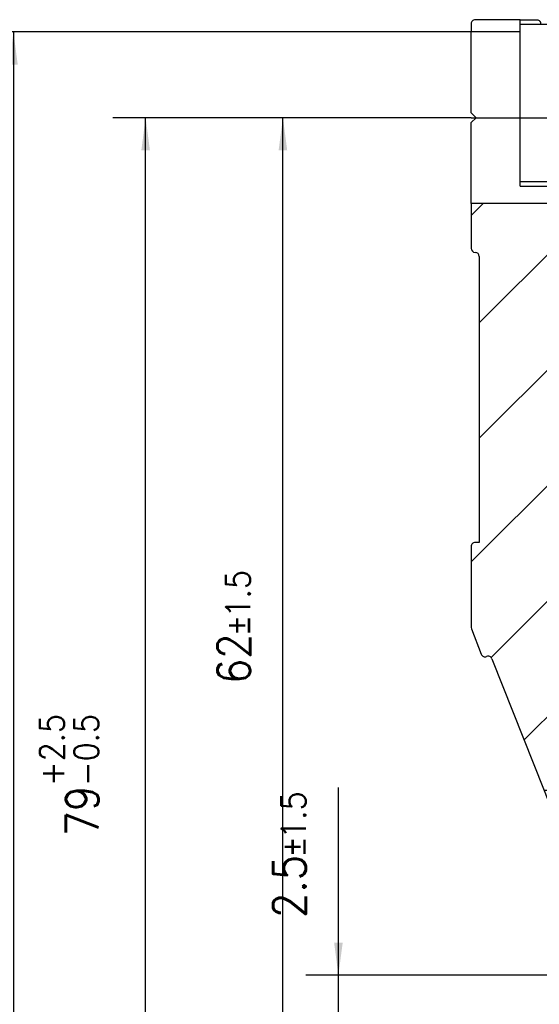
# Model space of a CAD drawing. Header units: millimetres. Extents: x -235 to 9216, y -109 to 485.
# Tile 5 of 44: x -193 to -161, y 197 to 257. Entities that reach past the tile are written whole.
import ezdxf

# ---------------------------------------------------------------- set-up
doc = ezdxf.new("R2010")
doc.units = ezdxf.units.MM
doc.linetypes.add('DOT_CENTER', pattern=[14, 12, -1, 0, -1])
doc.layers.add('1', color=7, linetype='Continuous')
doc.styles.add('CONVERTER_11', font='txt.shx', dxfattribs={"width": 0.9})
doc.dimstyles.new('ME10_DIM_42', dxfattribs={"dimtxt": 2, "dimasz": 2, "dimexe": 2, "dimexo": 0, "dimgap": 2, "dimtad": 1, "dimdec": 1, "dimdsep": 46, "dimtxsty": 'CONVERTER_11', "dimsah": 1, "dimcen": 0.09, "dimclrd": 2, "dimclre": 2, "dimclrt": 2, "dimadec": 0, "dimazin": 0, "dimtol": 1, "dimtp": 1.5, "dimtm": 1.5, "dimtfac": 0.75, "dimtdec": 1, "dimtix": 1, "dimtmove": 0, "dimatfit": 3, "dimfxl": 1, "dimtolj": 1, "dimtzin": 0, "dimarcsym": 0})
doc.dimstyles.new('ME10_DIM_43', dxfattribs={"dimtxt": 2, "dimasz": 2, "dimexe": 2, "dimexo": 0, "dimgap": 2, "dimtad": 1, "dimdec": 0, "dimdsep": 46, "dimtxsty": 'CONVERTER_11', "dimsah": 1, "dimcen": 0.09, "dimclrd": 2, "dimclre": 2, "dimclrt": 2, "dimadec": 0, "dimazin": 0, "dimtol": 1, "dimtp": 1.5, "dimtm": 1.5, "dimtfac": 0.75, "dimtdec": 1, "dimtix": 1, "dimtmove": 0, "dimatfit": 3, "dimfxl": 1, "dimtolj": 1, "dimtzin": 0, "dimarcsym": 0})
doc.dimstyles.new('ME10_DIM_44', dxfattribs={"dimtxt": 2, "dimasz": 2, "dimexe": 2, "dimexo": 0, "dimgap": 2, "dimtad": 1, "dimdsep": 46, "dimtxsty": 'CONVERTER_11', "dimsah": 1, "dimcen": 0.09, "dimclrd": 2, "dimclre": 2, "dimclrt": 2, "dimadec": 0, "dimazin": 0, "dimtol": 1, "dimtp": 2.5, "dimtm": 0.5, "dimtfac": 0.75, "dimtdec": 1, "dimtix": 1, "dimtmove": 0, "dimatfit": 3, "dimfxl": 1, "dimtolj": 1, "dimtzin": 0, "dimarcsym": 0})
doc.dimstyles.new('ME10_DIM_45', dxfattribs={"dimtxt": 2, "dimasz": 2, "dimexe": 2, "dimexo": 0, "dimgap": 2, "dimtad": 1, "dimdec": 0, "dimdsep": 46, "dimtxsty": 'CONVERTER_11', "dimsah": 1, "dimcen": 0.09, "dimclrd": 2, "dimclre": 2, "dimclrt": 2, "dimadec": 0, "dimazin": 0, "dimtol": 1, "dimtp": 2.5, "dimtm": 0.5, "dimtfac": 0.75, "dimtdec": 1, "dimtix": 1, "dimtmove": 0, "dimatfit": 3, "dimfxl": 1, "dimtolj": 1, "dimtzin": 0, "dimarcsym": 0})
pattern_1 = [(45, (0, 0), (-3.535533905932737, 3.535533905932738), [])]

# ---------------------------------------------------------------- blocks, each defined once
blk = doc.blocks.new('Li-80_PERFIL__16', base_point=(-165.001470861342, 198.6000033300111))
at = {"linetype": 'Continuous'}
h = blk.add_hatch(dxfattribs=at)
h.set_pattern_fill('_USER', color=254, scale=5, angle=45, pattern_type=0)
h.set_pattern_definition(pattern_1)
edge = h.paths.add_edge_path()
edge.add_line((-162.001469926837, 257.1000028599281), (-164.7514699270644, 257.1000028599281))
edge.add_arc((-164.7514699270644, 256.8500028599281), 0.25, 90, 180.0000000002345)
edge.add_line((-165.0014699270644, 256.8500028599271), (-165.0014699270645, 256.3500028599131))
edge.add_line((-165.0014699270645, 256.3500028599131), (-162.001469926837, 256.3500028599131))
edge.add_line((-162.001469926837, 256.3500028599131), (-162.001469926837, 257.1000028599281))
h = blk.add_hatch(dxfattribs=at)
h.set_pattern_fill('_USER', color=254, scale=5, angle=45, pattern_type=0)
h.set_pattern_definition(pattern_1)
h.paths.add_polyline_path([(-115.5014699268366, 254.2500028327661), (-115.5014699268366, 255.8000028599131), (-116.5014699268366, 256.8000028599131), (-157.0014699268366, 256.8000028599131), (-157.0014699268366, 254.2500028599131)])
h = blk.add_hatch(dxfattribs=at)
h.set_pattern_fill('_USER', color=254, scale=5, angle=45, pattern_type=0)
h.set_pattern_definition(pattern_1)
h.paths.add_polyline_path([(-157.0014699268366, 247.950002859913), (-157.0014699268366, 247.200002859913), (-118.5014699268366, 247.200002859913), (-118.5014699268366, 245.400002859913), (-115.5014699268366, 245.400002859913), (-115.5014699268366, 247.9500028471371)])
h = blk.add_hatch(dxfattribs=at)
h.set_pattern_fill('_USER', color=254, scale=5, angle=45, pattern_type=0)
h.set_pattern_definition(pattern_1)
edge = h.paths.add_edge_path()
edge.add_line((-156.0014699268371, 246.900002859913), (-156.0014699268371, 245.8500028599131))
edge.add_line((-156.0014699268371, 245.8500028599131), (-165.0014699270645, 245.8500028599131))
edge.add_line((-165.0014699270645, 245.8500028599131), (-165.0014699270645, 243.1000033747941))
edge.add_arc((-164.7514703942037, 243.1000029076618), 0.2499995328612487, 179.9998929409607, 269.9998929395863)
edge.add_arc((-164.751470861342, 242.600003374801), 0.25, 0, 90, ccw=False)
edge.add_line((-164.501470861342, 242.600003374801), (-164.501470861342, 225.100003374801))
edge.add_line((-164.501470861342, 225.100003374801), (-164.751470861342, 225.100003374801))
edge.add_arc((-164.751470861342, 224.850003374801), 0.25, 90, 180.0000000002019)
edge.add_line((-165.001470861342, 224.8500033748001), (-165.001470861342, 219.8965187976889))
edge.add_line((-165.001470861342, 219.8965187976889), (-164.9843830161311, 219.805678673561))
edge.add_line((-164.9843830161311, 219.805678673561), (-164.3803867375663, 218.257045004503))
edge.add_arc((-164.1474808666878, 218.347880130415), 0.2499923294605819, 201.3061757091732, 291.6647786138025)
edge.add_arc((-163.9627017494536, 217.8832786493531), 0.2500055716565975, 21.60515272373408, 111.7121654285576, ccw=False)
edge.add_line((-163.7302607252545, 217.975332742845), (-160.5339569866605, 209.9043869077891))
edge.add_line((-160.5339569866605, 209.9043869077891), (-136.6146108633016, 209.9043869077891))
edge.add_line((-136.6146108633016, 209.9043869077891), (-131.9186575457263, 209.9043869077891))
edge.add_line((-131.9186575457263, 209.9043869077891), (-127.6644966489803, 209.9043869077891))
edge.add_arc((-117.8914330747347, 207.786079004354), 10.00000000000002, 137.1190173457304, 167.7703371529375, ccw=False)
edge.add_line((-125.2191210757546, 214.590855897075), (-125.1879107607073, 214.498230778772))
edge.add_line((-125.1879107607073, 214.498230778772), (-122.5469300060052, 209.9043869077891))
edge.add_line((-122.5469300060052, 209.9043869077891), (-120.2337995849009, 209.9043869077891))
edge.add_arc((-118.5050348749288, 211.4962011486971), 2.350000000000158, 34.654569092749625, 222.638291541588, ccw=False)
edge.add_arc((-116.4074171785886, 212.946201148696), 0.1999999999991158, 214.6545690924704, 270.0000000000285)
edge.add_line((-116.4074171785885, 212.7462011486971), (-115.2514699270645, 212.7462011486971))
edge.add_arc((-115.2514699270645, 212.9962011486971), 0.25, 270, 360)
edge.add_line((-115.0014699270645, 212.9962011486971), (-115.0014699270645, 227.3500028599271))
edge.add_arc((-115.2514699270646, 227.3500028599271), 0.2500000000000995, 0, 89.99999999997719)
edge.add_arc((-115.2532586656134, 227.8517789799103), 0.2517824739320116, 180.404178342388, 270.40704990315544, ccw=False)
edge.add_line((-115.5050348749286, 227.8500028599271), (-115.5050348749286, 244.6000028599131))
edge.add_line((-115.5050348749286, 244.6000028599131), (-118.9014699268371, 244.6000028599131))
edge.add_line((-118.9014699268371, 244.6000028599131), (-118.9014699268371, 246.900002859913))
edge.add_line((-118.9014699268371, 246.900002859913), (-156.0014699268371, 246.900002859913))
h = blk.add_hatch(dxfattribs=at)
h.set_pattern_fill('_USER', color=254, scale=5, angle=45, pattern_type=0)
h.set_pattern_definition(pattern_1)
edge = h.paths.add_edge_path()
edge.add_line((-160.0014709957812, 208.512112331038), (-160.0014709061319, 199.1000033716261))
edge.add_arc((-159.501470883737, 199.1000033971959), 0.500000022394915, 180.0000029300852, 270.0000025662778)
edge.add_line((-159.501470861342, 198.600003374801), (-148.4344835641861, 198.600003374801))
edge.add_arc((-148.434483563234, 198.850003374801), 0.25, 269.9999997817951, 389.9999997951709)
edge.add_line((-148.217977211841, 198.975003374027), (-148.9974000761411, 200.3250033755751))
edge.add_arc((-148.780893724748, 200.4500033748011), 0.25, 90, 209.9999997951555, ccw=False)
edge.add_line((-148.780893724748, 200.7000033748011), (-140.222047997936, 200.7000033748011))
edge.add_arc((-140.2220479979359, 200.4500033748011), 0.2499999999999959, -30.00000000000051, 90.00000000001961, ccw=False)
edge.add_line((-140.0055416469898, 200.3250033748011), (-140.7849645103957, 198.975003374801))
edge.add_arc((-140.5684581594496, 198.850003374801), 0.2499999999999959, 149.9999999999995, 270.0000000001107)
edge.add_line((-140.5684581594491, 198.600003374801), (-136.9397402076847, 198.6000033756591))
edge.add_arc((-136.939740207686, 199.100003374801), 0.4999999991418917, 270.0000000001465, 391.0161128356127)
edge.add_line((-136.5112289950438, 199.357642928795), (-139.9923778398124, 205.147558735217))
edge.add_arc((-139.568694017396, 202.177627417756), 3.000000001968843, 74.4169241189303, 98.11890810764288, ccw=False)
edge.add_arc((-145.211143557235, 181.9498553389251), 24.0000000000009, 48.06859623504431, 74.41417784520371, ccw=False)
edge.add_arc((-128.5050348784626, 200.5484018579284), 1.000000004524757, 228.0610185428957, 371.93373612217)
edge.add_arc((-104.0451667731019, 205.7170431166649), 23.9999999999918, 171.5012840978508, 191.9316223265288, ccw=False)
edge.add_line((-127.7816269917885, 209.2639370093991), (-127.6644966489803, 209.9043869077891))
edge.add_line((-127.6644966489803, 209.9043869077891), (-160.5339569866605, 209.9043869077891))
edge.add_line((-160.5339569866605, 209.9043869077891), (-160.019034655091, 208.6041630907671))
edge.add_line((-160.019034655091, 208.6041630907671), (-160.0014709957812, 208.512112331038))
h = blk.add_hatch(dxfattribs=at)
h.set_pattern_fill('_USER', color=254, scale=5, angle=45, pattern_type=0)
h.set_pattern_definition(pattern_1)
edge = h.paths.add_edge_path()
edge.add_arc((-116.0014699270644, 206.6000028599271), 0.5, 269.9999999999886, 359.9999999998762)
edge.add_line((-115.5014699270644, 206.600002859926), (-115.5014699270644, 209.9043869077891))
edge.add_line((-115.5014699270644, 209.9043869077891), (-116.7762701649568, 209.9043869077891))
edge.add_arc((-118.5050348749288, 211.4962011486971), 2.35000000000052, 222.638291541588, 317.36170845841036, ccw=False)
edge.add_line((-120.2337995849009, 209.9043869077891), (-122.5469300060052, 209.9043869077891))
edge.add_line((-122.5469300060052, 209.9043869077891), (-120.5039893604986, 206.350801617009))
edge.add_arc((-120.0705170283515, 206.6000027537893), 0.4999994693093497, 209.8943864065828, 269.9999789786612)
edge.add_line((-120.0705172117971, 206.10000328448), (-116.0014699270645, 206.1000028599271))
h = blk.add_hatch(dxfattribs=at)
h.set_pattern_fill('_USER', color=254, scale=5, angle=45, pattern_type=0)
h.set_pattern_definition(pattern_1)
edge = h.paths.add_edge_path()
edge.add_arc((-116.4074171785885, 210.0462011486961), 0.2000000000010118, 90, 145.3454309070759)
edge.add_line((-116.5719362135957, 210.159926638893), (-116.7762701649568, 209.9043869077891))
edge.add_line((-116.7762701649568, 209.9043869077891), (-115.5014699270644, 209.9043869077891))
edge.add_line((-115.5014699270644, 209.9043869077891), (-115.5014699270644, 209.9962011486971))
edge.add_arc((-115.7514699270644, 209.9962011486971), 0.25, 0, 90)
edge.add_line((-115.7514699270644, 210.2462011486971), (-116.4074171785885, 210.2462011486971))
at = {"color": 7, "linetype": 'Continuous'}
for p, q in [((-165.0014699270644, 256.8500028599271), (-165.0014699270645, 256.3500028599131)), ((-162.001469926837, 257.1000028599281), (-164.7514699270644, 257.1000028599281)), ((-162.001469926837, 256.3500028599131), (-162.001469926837, 257.1000028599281)), ((-162.001469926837, 257.1000028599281), (-161.001469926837, 257.1000028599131)), ((-157.0014699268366, 256.8000028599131), (-162.001469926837, 256.8000028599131)), ((-161.001469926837, 257.1000028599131), (-160.9235668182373, 257.0875549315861)), ((-160.9235668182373, 257.0875549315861), (-160.8469142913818, 257.04650497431)), ((-160.8469142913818, 257.04650497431), (-160.825101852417, 257.0271873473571)), ((-160.825101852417, 257.0271873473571), (-160.8116779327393, 257.0127258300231)), ((-160.8116779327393, 257.0127258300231), (-160.7881755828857, 256.980407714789)), ((-160.7881755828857, 256.980407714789), (-160.7616176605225, 256.9205055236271)), ((-160.7616176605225, 256.9205055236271), (-160.7540950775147, 256.8861465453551)), ((-160.7540950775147, 256.8861465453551), (-160.751469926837, 256.8500028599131)), ((-160.751469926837, 256.8500028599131), (-160.751469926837, 256.8000036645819)), ((-158.251469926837, 256.8500028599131), (-158.2404117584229, 256.9235343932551)), ((-158.251469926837, 256.8000037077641), (-158.251469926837, 256.8500028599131)), ((-158.2404117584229, 256.9235343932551), (-158.2084636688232, 256.9901924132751)), ((-158.2084636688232, 256.9901924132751), (-158.1390819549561, 257.058719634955)), ((-158.1390819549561, 257.058719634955), (-158.0731639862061, 257.0895004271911)), ((-158.0731639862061, 257.0895004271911), (-158.0014699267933, 257.1000028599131)), ((-158.0014699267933, 257.1000028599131), (-157.001469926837, 257.1000028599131)), ((-157.001469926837, 257.1000028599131), (-151.2514699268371, 257.1000028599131)), ((-157.0014699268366, 256.8000028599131), (-157.001469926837, 257.1000028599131)), ((-116.5014699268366, 256.8000028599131), (-157.0014699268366, 256.8000028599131)), ((-157.0014699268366, 256.8000028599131), (-157.0014699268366, 254.2500028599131)), ((-150.9807598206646, 256.8000034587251), (-151.0014699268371, 256.8500028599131)), ((-129.0221803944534, 256.800003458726), (-129.001469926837, 256.8500028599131)), ((-128.7514699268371, 257.1000028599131), (-116.9725377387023, 257.1000028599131)), ((-116.9725377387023, 257.1000028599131), (-116.9725377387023, 256.8000037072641)), ((-116.9725377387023, 257.1000028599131), (-116.501469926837, 257.1000028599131)), ((-116.501469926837, 257.1000028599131), (-115.001469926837, 255.6000028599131)), ((-115.5014699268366, 255.8000028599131), (-116.5014699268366, 256.8000028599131)), ((-162.001469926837, 256.3500028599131), (-165.0014699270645, 256.3500028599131)), ((-165.0014699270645, 251.4000028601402), (-165.0014699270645, 256.3500028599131)), ((-162.001469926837, 246.900002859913), (-162.001469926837, 256.3500028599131)), ((-115.5014699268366, 254.2500028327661), (-115.5014699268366, 255.8000028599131)), ((-115.0014699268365, 255.3000028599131), (-115.5014699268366, 255.8000028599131)), ((-115.001469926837, 255.6000028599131), (-115.0014699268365, 255.3000028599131)), ((-115.0014699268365, 255.3000028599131), (-115.0014699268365, 245.400002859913)), ((-157.0014699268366, 254.2500028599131), (-115.5014699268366, 254.2500028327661)), ((-157.0014699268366, 251.100002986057), (-157.0014699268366, 254.2500028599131)), ((-115.5014699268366, 254.2500028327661), (-115.5014699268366, 247.9500028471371)), ((-164.7014706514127, 251.1000035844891), (-165.0014699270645, 251.4000028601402)), ((-164.7014706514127, 251.1000035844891), (-165.0014699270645, 251.4000028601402)), ((-165.0014699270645, 250.8000043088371), (-164.7014706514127, 251.1000035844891)), ((-165.0014699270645, 245.8500028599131), (-165.0014699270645, 250.8000043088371)), ((-157.0014699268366, 247.950002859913), (-157.0014699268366, 251.100002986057)), ((-157.0014699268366, 247.950002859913), (-115.5014699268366, 247.9500028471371)), ((-157.0014699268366, 247.950002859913), (-157.0014699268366, 247.200002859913)), ((-115.5014699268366, 245.400002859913), (-115.5014699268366, 247.9500028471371)), ((-162.001469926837, 247.200002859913), (-157.0014699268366, 247.200002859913)), ((-159.5014699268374, 247.2000057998), (-159.501469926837, 246.900002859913)), ((-157.0014699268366, 247.200002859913), (-118.5014699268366, 247.200002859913)), ((-123.901469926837, 247.2000057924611), (-123.901469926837, 246.900002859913)), ((-118.9014699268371, 246.900002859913), (-118.901469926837, 247.2000057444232)), ((-118.5014699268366, 247.200002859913), (-118.5014699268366, 245.400002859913)), ((-162.001469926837, 246.900002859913), (-156.0014699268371, 246.900002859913)), ((-118.9014699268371, 246.900002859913), (-156.0014699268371, 246.900002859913)), ((-156.0014699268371, 246.900002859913), (-156.0014699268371, 245.8500028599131)), ((-118.9014699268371, 244.6000028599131), (-118.9014699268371, 246.900002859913)), ((-156.0014699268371, 245.8500028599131), (-165.0014699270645, 245.8500028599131)), ((-165.0014699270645, 245.8500028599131), (-165.0014699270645, 243.1000033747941)), ((-118.5014699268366, 245.400002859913), (-115.5014699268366, 245.400002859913)), ((-117.4370038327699, 245.4000020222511), (-117.4370038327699, 244.6000028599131)), ((-115.5014699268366, 245.400002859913), (-115.5050348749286, 244.6000028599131)), ((-115.5014699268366, 245.400002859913), (-115.0014699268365, 245.400002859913)), ((-115.5050348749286, 244.6000028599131), (-118.9014699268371, 244.6000028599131)), ((-115.5050348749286, 227.8500028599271), (-115.5050348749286, 244.6000028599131)), ((-164.501470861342, 242.600003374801), (-164.501470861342, 225.100003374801)), ((-115.0014699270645, 212.9962011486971), (-115.0014699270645, 227.3500028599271)), ((-165.001470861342, 224.8500033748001), (-165.001470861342, 219.8965187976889)), ((-164.501470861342, 225.100003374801), (-164.751470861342, 225.100003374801)), ((-165.001470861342, 219.8965187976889), (-164.9843830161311, 219.805678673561)), ((-164.9843830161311, 219.805678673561), (-164.3803867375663, 218.257045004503)), ((-163.7302607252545, 217.975332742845), (-160.5339569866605, 209.9043869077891)), ((-125.2191210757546, 214.590855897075), (-125.1879107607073, 214.498230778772)), ((-125.1879107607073, 214.498230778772), (-122.5469300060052, 209.9043869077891)), ((-116.4074171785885, 212.7462011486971), (-115.2514699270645, 212.7462011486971)), ((-160.5339569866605, 209.9043869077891), (-160.019034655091, 208.6041630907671)), ((-127.6644966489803, 209.9043869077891), (-127.7816269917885, 209.2639370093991)), ((-122.5469300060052, 209.9043869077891), (-120.5039893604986, 206.350801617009)), ((-116.7762701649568, 209.9043869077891), (-116.5719362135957, 210.159926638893)), ((-115.7514699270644, 210.2462011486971), (-116.4074171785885, 210.2462011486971)), ((-115.5014699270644, 209.9043869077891), (-115.5014699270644, 209.9962011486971)), ((-115.5014699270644, 206.600002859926), (-115.5014699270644, 209.9043869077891)), ((-160.0014709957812, 208.512112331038), (-160.019034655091, 208.6041630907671)), ((-160.0014709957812, 208.512112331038), (-160.0014709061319, 199.1000033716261)), ((-120.0705172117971, 206.10000328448), (-116.0014699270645, 206.1000028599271)), ((-136.5112289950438, 199.357642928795), (-139.9923778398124, 205.147558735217)), ((-148.217977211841, 198.975003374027), (-148.9974000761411, 200.3250033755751)), ((-148.780893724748, 200.7000033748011), (-140.222047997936, 200.7000033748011)), ((-140.0055416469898, 200.3250033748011), (-140.7849645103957, 198.975003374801)), ((-159.501470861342, 198.600003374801), (-148.4344835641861, 198.600003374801)), ((-140.5684581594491, 198.600003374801), (-136.9397402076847, 198.6000033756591))]:
    blk.add_line(p, q, dxfattribs=at)
at = {"color": 2, "linetype": 'DOT_CENTER'}
for p, q in [((-136.6146108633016, 209.9043869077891), (-160.5339569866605, 209.9043869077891)), ((-127.6644966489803, 209.9043869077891), (-160.5339569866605, 209.9043869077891)), ((-131.9186575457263, 209.9043869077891), (-136.6146108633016, 209.9043869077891)), ((-127.6644966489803, 209.9043869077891), (-131.9186575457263, 209.9043869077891)), ((-120.2337995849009, 209.9043869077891), (-122.5469300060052, 209.9043869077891)), ((-120.2337995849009, 209.9043869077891), (-122.5469300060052, 209.9043869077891)), ((-115.5014699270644, 209.9043869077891), (-116.7762701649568, 209.9043869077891)), ((-115.5014699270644, 209.9043869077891), (-116.7762701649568, 209.9043869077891))]:
    blk.add_line(p, q, dxfattribs=at)
at = {"color": 7, "linetype": 'Continuous'}
for centre, radius, start, end in [((-164.7514699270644, 256.8500028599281), 0.25, 90, 180.0000000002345), ((-151.2514699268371, 256.8500028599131), 0.25, 0, 90), ((-128.7514699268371, 256.8500028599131), 0.25, 90, 180), ((-164.7514703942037, 243.1000029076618), 0.2499995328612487, 179.9998929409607, 269.9998929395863), ((-164.751470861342, 242.600003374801), 0.25, 0, 90), ((-115.2532586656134, 227.8517789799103), 0.2517824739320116, 180.404178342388, 270.4070499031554), ((-115.2514699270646, 227.3500028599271), 0.2500000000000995, 0, 89.99999999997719), ((-164.751470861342, 224.850003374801), 0.25, 90, 180.0000000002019), ((-164.1474808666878, 218.347880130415), 0.2499923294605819, 201.3061757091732, 291.6647786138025), ((-163.9627017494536, 217.8832786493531), 0.2500055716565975, 21.60515272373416, 111.7121654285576), ((-117.8914330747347, 207.786079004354), 10.00000000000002, 137.1190173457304, 167.7703371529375), ((-118.5050348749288, 211.4962011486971), 2.350000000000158, 34.65456909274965, 222.6382915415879), ((-116.4074171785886, 212.946201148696), 0.1999999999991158, 214.6545690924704, 270.0000000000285), ((-115.2514699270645, 212.9962011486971), 0.25, 270, 0), ((-118.5050348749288, 211.4962011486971), 2.35000000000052, 222.6382915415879, 317.3617084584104), ((-116.4074171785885, 210.0462011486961), 0.2000000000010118, 90, 145.3454309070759), ((-115.7514699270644, 209.9962011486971), 0.25, 0, 90), ((-104.0451667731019, 205.7170431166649), 23.9999999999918, 171.5012840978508, 191.9316223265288), ((-120.0705170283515, 206.6000027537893), 0.4999994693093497, 209.8943864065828, 269.9999789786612), ((-116.0014699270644, 206.6000028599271), 0.5, 269.9999999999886, 359.9999999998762), ((-139.568694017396, 202.177627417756), 3.000000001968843, 74.41692411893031, 98.11890810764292), ((-145.211143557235, 181.9498553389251), 24.0000000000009, 48.06859623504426, 74.41417784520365), ((-128.5050348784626, 200.5484018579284), 1.000000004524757, 228.0610185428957, 11.93373612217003), ((-148.780893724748, 200.4500033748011), 0.25, 90, 209.9999997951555), ((-140.2220479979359, 200.4500033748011), 0.2499999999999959, 329.9999999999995, 90.00000000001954), ((-159.501470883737, 199.1000033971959), 0.500000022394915, 180.0000029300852, 270.0000025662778), ((-148.434483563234, 198.850003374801), 0.25, 269.9999997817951, 29.99999979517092), ((-140.5684581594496, 198.850003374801), 0.2499999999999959, 149.9999999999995, 270.0000000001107), ((-136.939740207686, 199.100003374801), 0.4999999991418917, 270.0000000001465, 31.01611283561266)]:
    blk.add_arc(centre, radius, start, end, dxfattribs=at)
at = {"layer": '1', "color": 2, "linetype": 'DOT_CENTER'}
blk.add_line((-165.0014699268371, 251.1000028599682), (-115.5014699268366, 251.1000028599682), dxfattribs=at)
blk.add_line((-165.0014699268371, 251.1000028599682), (-115.5014699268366, 251.1000028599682), dxfattribs=at)
blk = doc.blocks.new('Li-80__19', base_point=(-165.001470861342, 170.652297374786))
blk.add_blockref('Li-80_PERFIL__16', (-165.001470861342, 198.6000033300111))
blk = doc.blocks.new('*D101')
at = {"layer": '1', "color": 2, "linetype": 'Continuous'}
for p, q in [((-173.1213914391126, 198.600003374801), (-173.1213914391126, 210.09651187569)), ((-148.4344835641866, 198.600003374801), (-175.1213914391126, 198.600003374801)), ((-173.1213914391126, 196.1000033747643), (-173.1213914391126, 198.600003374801)), ((-160.0014708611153, 196.1000033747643), (-175.1213914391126, 196.1000033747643)), ((-173.1213914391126, 192.1000033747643), (-173.1213914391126, 196.1000033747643))]:
    blk.add_line(p, q, dxfattribs=at)
at = {"layer": '1', "color": 2}
for points in [[(-173.3846964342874, 200.600003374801), (-172.8580864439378, 200.600003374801), (-173.1213914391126, 198.600003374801)], [(-172.8580864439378, 194.1000033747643), (-173.3846964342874, 194.1000033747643), (-173.1213914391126, 196.1000033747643)]]:
    blk.add_solid(points, dxfattribs=at)
at = {"layer": '1', "color": 2, "insert": (-175.1213914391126, 202.10901187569), "char_height": 2, "attachment_point": 7, "rotation": 90, "line_spacing_factor": 0.60024009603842, "style": 'CONVERTER_11'}
blk.add_mtext('\\C2;2.5\\C2;\\H1.5;{\\Fgdt;`}1.5', dxfattribs=at)
blk = doc.blocks.new('*D102')
at = {"layer": '1', "color": 2, "linetype": 'Continuous'}
for p, q in [((-165.0014699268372, 251.1000028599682), (-178.515884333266, 251.1000028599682)), ((-176.515884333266, 189.1022973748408), (-176.515884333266, 251.1000028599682)), ((-153.5014708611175, 189.1022973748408), (-178.515884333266, 189.1022973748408))]:
    blk.add_line(p, q, dxfattribs=at)
at = {"layer": '1', "color": 2}
for points in [[(-176.2525793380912, 249.1000028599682), (-176.7791893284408, 249.1000028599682), (-176.515884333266, 251.1000028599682)], [(-176.7791893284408, 191.1022973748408), (-176.2525793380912, 191.1022973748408), (-176.515884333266, 189.1022973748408)]]:
    blk.add_solid(points, dxfattribs=at)
at = {"layer": '1', "color": 2, "insert": (-178.515884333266, 216.4324001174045), "char_height": 2, "attachment_point": 7, "rotation": 90, "line_spacing_factor": 0.60024009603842, "style": 'CONVERTER_11'}
blk.add_mtext('\\C2;62\\C2;\\H1.5;{\\Fgdt;`}1.5', dxfattribs=at)
blk = doc.blocks.new('*D103')
at = {"layer": '1', "color": 2, "linetype": 'Continuous'}
for p, q in [((-165.0014699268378, 251.1000028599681), (-186.9146360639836, 251.1000028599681)), ((-184.9146360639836, 171.0522973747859), (-184.9146360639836, 251.1000028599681)), ((-159.2514708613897, 171.0522973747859), (-186.9146360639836, 171.0522973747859))]:
    blk.add_line(p, q, dxfattribs=at)
at = {"layer": '1', "color": 2}
for points in [[(-184.6513310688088, 249.1000028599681), (-185.1779410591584, 249.1000028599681), (-184.9146360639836, 251.1000028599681)], [(-185.1779410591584, 173.0522973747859), (-184.6513310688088, 173.0522973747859), (-184.9146360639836, 171.0522973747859)]]:
    blk.add_solid(points, dxfattribs=at)
at = {"layer": '1', "color": 2, "insert": (-187.7896360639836, 207.1074001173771), "char_height": 2, "attachment_point": 7, "rotation": 90, "line_spacing_factor": 0.60024009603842, "style": 'CONVERTER_11'}
blk.add_mtext('\\C2;79\\C2;\\H1.5;\\S+2.5^ -0.5;', dxfattribs=at)
blk = doc.blocks.new('*D104')
at = {"layer": '1', "color": 2, "linetype": 'Continuous'}
for p, q in [((-165.0014699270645, 256.3500028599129), (-195.0014699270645, 256.3500028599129)), ((-193.0014699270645, 256.3500028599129), (-193.0014699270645, 171.0522973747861)), ((-159.2514708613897, 171.0522973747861), (-195.0014699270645, 171.0522973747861))]:
    blk.add_line(p, q, dxfattribs=at)
at = {"layer": '1', "color": 2}
for points in [[(-192.7381649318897, 254.3500028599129), (-193.2647749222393, 254.3500028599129), (-193.0014699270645, 256.3500028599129)], [(-193.2647749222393, 173.0522973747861), (-192.7381649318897, 173.0522973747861), (-193.0014699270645, 171.0522973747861)]]:
    blk.add_solid(points, dxfattribs=at)
at = {"layer": '1', "color": 2, "insert": (-195.8764699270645, 204.5941942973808), "char_height": 2, "attachment_point": 7, "rotation": 90, "line_spacing_factor": 0.60024009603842, "style": 'CONVERTER_11'}
blk.add_mtext('\\C2;85\\C2;\\H1.5;\\S+2.5^ -0.5;', dxfattribs=at)
blk = doc.blocks.new('B-B__20', base_point=(-140, 213.999999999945))
blk.add_blockref('Li-80__19', (-165.001470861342, 170.652297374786))
at = {"layer": '1'}
for base, p1, p2, dimstyle, picture, middle in [((-193.0014699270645, 256.3500028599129), (-159.2514708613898, 171.0522973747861), (-165.0014699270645, 256.3500028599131), 'ME10_DIM_45', '*D104', (-196.8764699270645, 208.5629442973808)), ((-176.515884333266, 189.1022973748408), (-165.0014699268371, 251.1000028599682), (-153.5014708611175, 189.1022973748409), 'ME10_DIM_43', '*D102', (-179.515884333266, 220.1011501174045)), ((-173.1213914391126, 196.1000033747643), (-148.4344835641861, 198.600003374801), (-160.0014708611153, 196.1000033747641), 'ME10_DIM_42', '*D101', (-176.1213914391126, 206.10276187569))]:
    dim = blk.add_linear_dim(base=base, p1=p1, p2=p2, angle=90, dimstyle=dimstyle, dxfattribs=at)
    dim.commit()
    dim.dimension.update_dxf_attribs({"geometry": picture, "text_midpoint": middle, "text_rotation": 90})
dim = blk.add_linear_dim(base=(-184.9146360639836, 171.0522973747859), p1=(-165.0014699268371, 251.1000028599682), p2=(-159.2514708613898, 171.0522973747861), angle=90, text='79', dimstyle='ME10_DIM_44', dxfattribs=at)
dim.commit()
dim.dimension.update_dxf_attribs({"geometry": '*D103', "text_midpoint": (-188.7896360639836, 211.0761501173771), "text_rotation": 90})

msp = doc.modelspace()

# ---------------------------------------------------------------- block references
msp.add_blockref('B-B__20', (-140, 213.999999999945))

doc.saveas('drawing.dxf')
